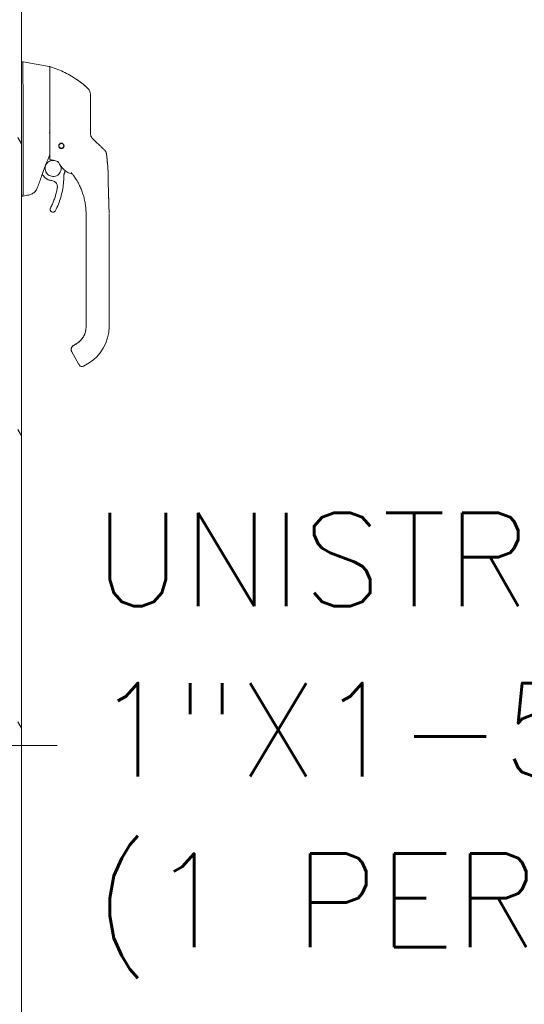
# Model space of a CAD drawing. Header units: inches. Extents: x 4 to 506, y 11 to 319.
# Tile 9 of 47: x 126 to 139, y 171 to 197. Entities that reach past the tile are written whole.
import ezdxf

# ---------------------------------------------------------------- set-up
doc = ezdxf.new("R2010")
doc.units = ezdxf.units.IN
doc.header["$LTSCALE"] = 30
doc.header["$MEASUREMENT"] = 0
for name, color, linetype, lineweight in [('Dimension (ANSI)', 7, 'Continuous', 5), ('Hatch (ANSI)', 7, 'Continuous', 5), ('Symbol (ANSI)', 7, 'Continuous', 5), ('Visible (ANSI)', 7, 'Continuous', 5)]:
    doc.layers.add(name, color=color, linetype=linetype, lineweight=lineweight)
doc.styles.add('ROMANS', font='romans.shx')
doc.dimstyles.new('Default (ANSI)', dxfattribs={"dimscale": 30, "dimtxt": 0.08, "dimasz": 0.098425, "dimexe": 0.125, "dimexo": 0.0625, "dimgap": 0.031496, "dimtad": 0, "dimtih": 1, "dimtoh": 1, "dimrnd": 1e-08, "dimzin": 0, "dimdsep": 46, "dimtxsty": 'ROMANS', "dimcen": 0.09, "dimdle": 0.393701, "dimclrd": 256, "dimclre": 256, "dimclrt": 256, "dimadec": 0, "dimazin": 0, "dimtfac": 1.25, "dimtofl": 0, "dimtmove": 0, "dimatfit": 3, "dimfxl": 0, "dimtolj": 1, "dimtzin": 0, "dimlwd": -1, "dimlwe": -1, "dimarcsym": 0})
doc.dimstyles.new('Default (ANSI)$7', dxfattribs={"dimscale": 30, "dimtxt": 0.08, "dimasz": 0.098425, "dimexe": 0.125, "dimexo": 0.0625, "dimgap": 0.031496, "dimtad": 0, "dimtih": 1, "dimtoh": 1, "dimrnd": 1e-08, "dimzin": 0, "dimdsep": 46, "dimtxsty": 'ROMANS', "dimcen": 0.09, "dimdle": 0.393701, "dimclrd": 256, "dimclre": 256, "dimclrt": 256, "dimadec": 0, "dimazin": 0, "dimtfac": 1.25, "dimtofl": 0, "dimtmove": 0, "dimatfit": 3, "dimfxl": 0, "dimtolj": 1, "dimtzin": 0, "dimlwd": -1, "dimlwe": -1, "dimarcsym": 0})

# ---------------------------------------------------------------- blocks, each defined once
blk = doc.blocks.new('*D24')
at = {"layer": 'Defpoints', "color": 0}
for p in [(125.293, 201.148), (124.293, 193.73), (125.293, 154.38)]:
    blk.add_point(p, dxfattribs=at)
at = {"layer": 'Dimension (ANSI)'}
for p, q in [((124.293, 195.605), (124.293, 204.898)), ((125.293, 156.255), (125.293, 204.898)), ((121.34, 201.148), (118.388, 201.148)), ((128.246, 201.148), (131.199, 201.148))]:
    blk.add_line(p, q, dxfattribs=at)
for points in [[(121.34, 201.64), (121.34, 200.656), (124.293, 201.148)], [(128.246, 201.64), (128.246, 200.656), (125.293, 201.148)]]:
    blk.add_solid(points, dxfattribs=at)
at = {"layer": 'Dimension (ANSI)', "insert": (132.143, 202.348), "char_height": 2.4, "attachment_point": 1, "style": 'ROMANS'}
blk.add_mtext('\\A1;1.00', dxfattribs=at)

msp = doc.modelspace()

# ---------------------------------------------------------------- hatches: boundary and pattern name
at = {"layer": 'Hatch (ANSI)'}
h = msp.add_hatch(dxfattribs=at)
h.set_pattern_fill('ANSI31', color=256, scale=30, angle=75, style=0)
edge = h.paths.add_edge_path()
edge.add_line((125.6135, 234.444), (126.2698, 234.444))
edge.add_line((126.2698, 234.444), (126.3259, 234.444))
edge.add_line((126.3259, 234.444), (126.3636, 234.444))
edge.add_ellipse((126.3636, 234.4127), major_axis=(0, 0.0312), ratio=1, start_angle=270, end_angle=360, ccw=False)
edge.add_line((126.3948, 234.4127), (126.3948, 234.3502))
edge.add_line((126.3948, 234.3502), (126.3948, 233.6002))
edge.add_line((126.3948, 233.6002), (126.3948, 154.8502))
edge.add_line((126.3948, 154.8502), (126.3948, 154.1002))
edge.add_line((126.3948, 154.1002), (126.3948, 154.0376))
edge.add_ellipse((126.3636, 154.0376), major_axis=(0.0313, 0), ratio=1, start_angle=270, end_angle=360, ccw=False)
edge.add_line((126.3636, 154.0064), (126.3256, 154.0064))
edge.add_line((126.3256, 154.0064), (126.2701, 154.0064))
edge.add_line((126.2701, 154.0064), (125.6135, 154.0064))
edge.add_line((125.6135, 154.0064), (125.6135, 153.9127))
edge.add_line((125.6135, 153.9127), (126.3636, 153.9127))
edge.add_ellipse((126.3636, 154.0376), major_axis=(0, -0.125), ratio=1, start_angle=0, end_angle=90)
edge.add_line((126.4885, 154.0376), (126.4885, 234.4127))
edge.add_ellipse((126.3636, 234.4127), major_axis=(0.1249, 0), ratio=1, start_angle=0, end_angle=90)
edge.add_line((126.3636, 234.5377), (125.6135, 234.5377))
edge.add_line((125.6135, 234.5377), (125.6135, 234.444))

# ---------------------------------------------------------------- linework, layer by layer
at = {"layer": 'Visible (ANSI)'}
for p, q in [((126.4885, 154.0376), (126.4885, 234.4127)), ((126.4885, 195.5307), (126.5329, 195.5307)), ((126.5332, 195.5307), (126.5329, 195.5307)), ((127.2006, 195.413), (126.5332, 195.5307)), ((127.2169, 195.0531), (127.2169, 195.3936)), ((126.5332, 194.8328), (126.5332, 193.7687)), ((126.5332, 193.5382), (126.5332, 192.1338)), ((127.6202, 192.8831), (127.6202, 192.8831)), ((127.0184, 192.639), (127.0599, 192.5895)), ((126.4885, 192.0819), (126.5321, 192.0819)), ((126.5321, 192.0819), (126.5332, 192.0819)), ((126.6464, 192.1018), (126.5332, 192.0819)), ((127.2252, 191.7406), (127.2252, 191.7409)), ((128.1469, 191.5618), (128.1469, 191.6218)), ((128.1469, 191.5618), (128.1469, 190.9516)), ((128.7374, 190.6957), (128.7374, 191.6218)), ((128.1469, 190.8532), (128.1469, 190.9516)), ((128.1469, 190.8532), (128.1469, 190.6957)), ((128.1469, 190.6957), (128.1469, 190.2429)), ((128.7374, 190.6957), (128.7374, 188.7272)), ((128.1469, 190.2429), (128.1469, 190.1445)), ((128.1469, 190.1445), (128.1469, 189.5343)), ((128.1469, 189.5343), (128.1469, 189.4358)), ((128.1469, 189.4358), (128.1469, 188.8256)), ((128.1469, 188.8256), (128.1469, 188.7272)), ((127.7637, 188.143), (127.7637, 188.143)), ((127.7637, 188.1426), (127.7637, 188.1427)), ((127.7637, 188.1423), (127.7637, 188.1422)), ((127.891, 188.2846), (127.8227, 188.2452)), ((127.9064, 188.2932), (127.8228, 188.2449)), ((127.8228, 188.2453), (127.891, 188.2846)), ((127.891, 188.2846), (127.8228, 188.2453)), ((127.891, 188.2839), (127.8228, 188.2446)), ((127.8228, 188.2446), (127.891, 188.2839)), ((127.8228, 188.2446), (127.891, 188.2839)), ((127.8228, 188.2453), (127.8228, 188.2453)), ((127.8228, 188.2446), (127.8228, 188.2446)), ((127.891, 188.2846), (127.891, 188.2846)), ((127.891, 188.2839), (127.891, 188.2839)), ((127.7796, 188.0832), (127.9567, 187.7763)), ((128.1863, 187.7725), (128.084, 187.7135))]:
    msp.add_line(p, q, dxfattribs=at)
msp.add_circle((127.5121, 193.3725), 0.061, dxfattribs=at)
for centre, radius, start, end in [((127.1972, 195.3936), 0.0197, 0.00006, 80.00001), ((127.2287, 195.3879), 0.0118, 73.0732, 179.99998), ((126.4042, 194.8328), 0.129, 0.01037, 3.51015), ((128.0633, 194.6976), 0.1969, 359.99997, 45.47278), ((127.5121, 193.3724), 0.0689, 180.08663, 359.90795), ((127.5121, 193.3737), 0.061, 180.56492, 359.43508), ((127.5121, 193.3734), 0.061, 180.42604, 359.57396), ((127.5121, 193.373), 0.061, 180.2801, 359.7199), ((127.942, 193.176), 0.5512, 203.66848, 254.63979), ((141.7781, 187.1395), 15.748, 159.74434, 160.82859), ((128.0446, 187.7817), 0.0787, 210.00002, 300.00002)]:
    msp.add_arc(centre, radius, start, end, dxfattribs=at)
for centre, major_axis, ratio, start_param, end_param in [((128.5257, 193.7337), (-0.2377, -0.1397), 0.8326746, 0.1984379, 0.2341508), ((128.479, 193.1304), (-0.0314, 0.1943), 0.9999984, 4.712389, 5.3634248), ((128.479, 193.1297), (0.1958, 0.0203), 0.9999934, 0, 0.5297275), ((127.4305, 192.9415), (0.0081, 0.0184), 0.9571386, 6.2831848, 6.2867931), ((127.7482, 192.6788), (0.0155, 0.0128), 0.7633201, 6.2825394, 6.2831869), ((127.942, 193.1762), (0.5314, -0.1463), 0.9999993, 4.712389, 4.7123951), ((126.0797, 192.0819), (0.4534, 0.0534), 0.1629425, 6.1951839, 6.264012), ((127.6351, 188.7279), (0.5118, 0), 0.9999992, 5.2359878, 6.2831853), ((127.6351, 188.7272), (1.1024, 0), 0.9999992, 5.2359878, 6.2831853), ((127.8477, 188.1226), (-0.0682, -0.0394), 0.0011029, 6.2825485, 6.2831853)]:
    msp.add_ellipse(centre, major_axis=major_axis, ratio=ratio, start_param=start_param, end_param=end_param, dxfattribs=at)
for points, knots in [([(126.5329, 195.5307), (126.5301, 195.5307), (126.528, 195.5261), (126.5243, 195.5057), (126.523, 195.4878), (126.5207, 195.43), (126.5201, 195.385), (126.5201, 195.2748), (126.5207, 195.2109), (126.523, 195.0893), (126.5243, 195.0354), (126.528, 194.9339), (126.5301, 194.8872), (126.5329, 194.8407)], [-2.7434722, -2.7434722, -2.7434722, -2.7434722, -2.3881903, -2.3881903, -1.9605506, -1.9605506, -1.3719512, -1.3719512, -0.783309, -0.783309, -0.3554091, -0.3554091, 0, 0, 0, 0]), ([(128.2014, 194.838), (128.1615, 194.8772), (128.1189, 194.9157), (128.0739, 194.9532), (128.0288, 194.9907), (127.9813, 195.0271), (127.9311, 195.0623), (127.8809, 195.0975), (127.8281, 195.1314), (127.7729, 195.1638), (127.7177, 195.1962), (127.6599, 195.227), (127.6023, 195.2548), (127.5447, 195.2827), (127.4872, 195.3078), (127.426, 195.3318), (127.3648, 195.3559), (127.2997, 195.3786), (127.2321, 195.3992)], [0, 0, 0, 0, 0.1666667, 0.1666667, 0.1666667, 0.3333333, 0.3333333, 0.3333333, 0.5, 0.5, 0.5, 0.6666667, 0.6666667, 0.6666667, 0.8333333, 0.8333333, 0.8333333, 1, 1, 1, 1]), ([(127.2169, 195.0531), (127.2169, 195.0409), (127.2169, 195.0289), (127.2169, 195.0172), (127.2169, 194.9995), (127.2169, 194.9825), (127.2169, 194.9663), (127.2169, 194.95), (127.2169, 194.9344), (127.2169, 194.9194), (127.2169, 194.9045), (127.2169, 194.8902), (127.2169, 194.8765), (127.2169, 194.8628), (127.2169, 194.8498), (127.2169, 194.8373), (127.2169, 194.8248), (127.2169, 194.8128), (127.2169, 194.8014), (127.2169, 194.7899), (127.2169, 194.779), (127.2169, 194.7685), (127.2169, 194.7581), (127.2169, 194.7481), (127.2169, 194.7385), (127.2169, 194.729), (127.2169, 194.7199), (127.2169, 194.7113), (127.2169, 194.7026), (127.2169, 194.6944), (127.2169, 194.6865)], [0.73879691, 0.73879691, 0.73879691, 0.73879691, 0.75675676, 0.75675676, 0.75675676, 0.78378378, 0.78378378, 0.78378378, 0.81081081, 0.81081081, 0.81081081, 0.83783784, 0.83783784, 0.83783784, 0.86486486, 0.86486486, 0.86486486, 0.89189189, 0.89189189, 0.89189189, 0.91891892, 0.91891892, 0.91891892, 0.94594595, 0.94594595, 0.94594595, 0.97297297, 0.97297297, 0.97297297, 1, 1, 1, 1]), ([(127.918, 195.0713), (127.918, 195.0713), (127.918, 195.0713), (127.918, 195.0713), (127.918, 195.0713), (127.9181, 195.0713), (127.9181, 195.0712), (127.9182, 195.0712), (127.9183, 195.0711), (127.9188, 195.0707), (127.9193, 195.0704), (127.9235, 195.0675), (127.9276, 195.0647), (127.9393, 195.0564), (127.9471, 195.0509), (127.9781, 195.0285), (128.0011, 195.0113), (128.0857, 194.9451), (128.1452, 194.8931), (128.2014, 194.8379)], [0.93725125, 0.93725125, 0.93725125, 0.93725125, 0.93737786, 0.93737786, 0.93795574, 0.93795574, 0.9385295, 0.9385295, 0.93968067, 0.93968067, 0.94432348, 0.94432348, 0.98126083, 0.98126083, 1.05414612, 1.05414612, 1.27276865, 1.27276865, 1.87296898, 1.87296898, 1.87296898, 1.87296898]), ([(127.2169, 194.6865), (127.2169, 194.6016), (127.2169, 194.5199), (127.2169, 194.4405), (127.2169, 194.3612), (127.2169, 194.2843), (127.2169, 194.2119), (127.2169, 194.1396), (127.2169, 194.0718), (127.2169, 194.0011), (127.2169, 193.9305), (127.2169, 193.8569), (127.2169, 193.7829)], [0, 0, 0, 0, 0.25, 0.25, 0.25, 0.5, 0.5, 0.5, 0.75, 0.75, 0.75, 1, 1, 1, 1]), ([(128.2014, 194.8379), (128.2014, 194.8379), (128.2014, 194.8379), (128.2014, 194.8379), (128.2014, 194.8379), (128.2014, 194.8379), (128.2014, 194.8379), (128.2014, 194.8379), (128.2014, 194.8379), (128.2014, 194.8379)], [0.611625, 0.611625, 0.611625, 0.611625, 0.63157895, 0.63157895, 0.63157895, 0.68421053, 0.68421053, 0.68421053, 0.71552064, 0.71552064, 0.71552064, 0.71552064]), ([(128.2602, 194.0829), (128.2602, 194.0919), (128.2602, 194.1013), (128.2602, 194.1111), (128.2602, 194.121), (128.2602, 194.1313), (128.2602, 194.1422), (128.2602, 194.153), (128.2602, 194.1643), (128.2602, 194.1761), (128.2602, 194.1879), (128.2602, 194.2002), (128.2602, 194.213), (128.2602, 194.2258), (128.2602, 194.2392), (128.2602, 194.253), (128.2602, 194.2669), (128.2602, 194.2814), (128.2602, 194.2963), (128.2602, 194.3113), (128.2602, 194.3269), (128.2602, 194.343), (128.2602, 194.3591), (128.2602, 194.3759), (128.2602, 194.3931), (128.2602, 194.4103), (128.2602, 194.4281), (128.2602, 194.4462), (128.2602, 194.4644), (128.2602, 194.483), (128.2602, 194.5007), (128.2602, 194.5185), (128.2602, 194.5353), (128.2602, 194.5504), (128.2602, 194.5655), (128.2602, 194.579), (128.2602, 194.591), (128.2602, 194.603), (128.2602, 194.6136), (128.2602, 194.6229), (128.2602, 194.6322), (128.2602, 194.6402), (128.2602, 194.6472), (128.2602, 194.6543), (128.2602, 194.6603), (128.2602, 194.6655), (128.2602, 194.6706), (128.2602, 194.675), (128.2602, 194.6786), (128.2602, 194.6823), (128.2602, 194.6853), (128.2602, 194.6877), (128.2602, 194.6901), (128.2602, 194.6919), (128.2602, 194.6933), (128.2602, 194.6947), (128.2602, 194.6957), (128.2602, 194.6963), (128.2602, 194.6969), (128.2602, 194.6972), (128.2602, 194.6972)], [0, 0, 0, 0, 0.05, 0.05, 0.05, 0.1, 0.1, 0.1, 0.15, 0.15, 0.15, 0.2, 0.2, 0.2, 0.25, 0.25, 0.25, 0.3, 0.3, 0.3, 0.35, 0.35, 0.35, 0.4, 0.4, 0.4, 0.45, 0.45, 0.45, 0.5, 0.5, 0.5, 0.55, 0.55, 0.55, 0.6, 0.6, 0.6, 0.65, 0.65, 0.65, 0.7, 0.7, 0.7, 0.75, 0.75, 0.75, 0.8, 0.8, 0.8, 0.85, 0.85, 0.85, 0.9, 0.9, 0.9, 0.95, 0.95, 0.95, 1, 1, 1, 1]), ([(128.2602, 193.6932), (128.2602, 193.734), (128.2602, 193.7756), (128.2602, 193.8181), (128.2602, 193.8606), (128.2602, 193.9039), (128.2602, 193.9481), (128.2602, 193.9922), (128.2602, 194.0372), (128.2602, 194.0829)], [0, 0, 0, 0, 0.33333333, 0.33333333, 0.33333333, 0.66666667, 0.66666667, 0.66666667, 1, 1, 1, 1]), ([(126.5332, 193.7674), (126.5327, 193.7287), (126.5325, 193.69), (126.5325, 193.6135), (126.5327, 193.576), (126.5332, 193.5395)], [-0.58964336, -0.58964336, -0.58964336, -0.58964336, -0.29484392, -0.29484392, 0, 0, 0, 0]), ([(127.2161, 193.6953), (127.2156, 193.6972), (127.2146, 193.6989), (127.2133, 193.7005), (127.2119, 193.702), (127.2101, 193.7034), (127.2079, 193.7048), (127.2057, 193.7061), (127.2033, 193.7074), (127.2006, 193.7087)], [0, 0, 0, 0, 0.3333333, 0.3333333, 0.3333333, 0.6666667, 0.6666667, 0.6666667, 1, 1, 1, 1]), ([(127.2161, 193.6953), (127.2164, 193.6942), (127.2166, 193.6922), (127.2168, 193.6876), (127.2169, 193.685), (127.2169, 193.6827)], [-0.039762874, -0.039762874, -0.039762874, -0.039762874, -0.019191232, -0.019191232, 0, 0, 0, 0]), ([(127.2169, 193.7829), (127.2169, 193.773), (127.2169, 193.7629), (127.2169, 193.7524), (127.2169, 193.7418), (127.2169, 193.7309), (127.2169, 193.7202), (127.2169, 193.7095), (127.2169, 193.699), (127.2169, 193.6886), (127.2169, 193.6782), (127.2169, 193.6679), (127.2169, 193.6577), (127.2169, 193.6475), (127.2169, 193.6374), (127.2169, 193.6275), (127.2169, 193.6176), (127.2169, 193.608), (127.2169, 193.598), (127.2169, 193.5881), (127.2169, 193.5779), (127.2169, 193.5672), (127.2169, 193.5564), (127.2169, 193.5452), (127.2169, 193.5338), (127.2169, 193.5224), (127.2169, 193.5109), (127.2169, 193.4992), (127.2169, 193.4875), (127.2169, 193.4757), (127.2169, 193.4637), (127.2169, 193.4517), (127.2169, 193.4397), (127.2169, 193.4275), (127.2169, 193.4154), (127.2169, 193.4032), (127.2169, 193.391), (127.2169, 193.3788), (127.2169, 193.3666), (127.2169, 193.3543), (127.2169, 193.342), (127.2169, 193.3294), (127.2169, 193.3178), (127.2169, 193.3061), (127.2169, 193.2953), (127.2169, 193.2855), (127.2169, 193.2756), (127.2169, 193.2667), (127.2169, 193.2584), (127.2169, 193.2501), (127.2169, 193.2424), (127.2169, 193.2352), (127.2169, 193.2279), (127.2169, 193.221), (127.2169, 193.2143), (127.2169, 193.2077), (127.2169, 193.2012), (127.2169, 193.1948), (127.2169, 193.1884), (127.2169, 193.1822), (127.2169, 193.176), (127.2169, 193.1698), (127.2169, 193.1637), (127.2169, 193.1576), (127.2169, 193.1515), (127.2169, 193.1454), (127.2169, 193.1395), (127.2169, 193.1335), (127.2169, 193.1277), (127.2169, 193.1224), (127.2169, 193.117), (127.2169, 193.1122), (127.2169, 193.1079), (127.2169, 193.1035), (127.2169, 193.0996), (127.2169, 193.096), (127.2169, 193.0925), (127.2169, 193.0892), (127.2169, 193.0863), (127.2169, 193.0833), (127.2169, 193.0807), (127.2169, 193.0782), (127.2169, 193.0758), (127.2169, 193.0735), (127.2169, 193.0715), (127.2169, 193.0695), (127.2169, 193.0676), (127.2169, 193.0658), (127.2169, 193.0641), (127.2169, 193.0625), (127.2169, 193.0609), (127.2169, 193.0594), (127.2169, 193.0579), (127.2169, 193.0565), (127.2169, 193.0551), (127.2169, 193.0537), (127.2169, 193.0524), (127.2169, 193.051), (127.2169, 193.0497), (127.2169, 193.0483), (127.2169, 193.047), (127.2169, 193.0456), (127.2169, 193.0443), (127.2169, 193.043), (127.2169, 193.0418), (127.2169, 193.0407), (127.2169, 193.0396), (127.2169, 193.0386), (127.2169, 193.0378), (127.2169, 193.037), (127.2169, 193.0362), (127.2169, 193.0355), (127.2169, 193.0349), (127.2169, 193.0343), (127.2169, 193.0337), (127.2169, 193.0332), (127.2169, 193.0327), (127.2169, 193.0322), (127.2169, 193.0318), (127.2169, 193.0314), (127.2169, 193.031), (127.2169, 193.0306), (127.2169, 193.0303), (127.2169, 193.03), (127.2169, 193.0297), (127.2169, 193.0295), (127.2169, 193.0292), (127.2169, 193.029), (127.2169, 193.0288), (127.2169, 193.0286), (127.2169, 193.0284), (127.2169, 193.0283), (127.2169, 193.0281), (127.2169, 193.028), (127.2169, 193.0279), (127.2169, 193.0277), (127.2169, 193.0276), (127.2169, 193.0275), (127.2169, 193.0275), (127.2169, 193.0274), (127.2169, 193.0273), (127.2169, 193.0273), (127.2169, 193.0272), (127.2169, 193.0272), (127.2169, 193.0271), (127.2169, 193.0271), (127.2169, 193.0271), (127.2169, 193.027), (127.2169, 193.027), (127.2169, 193.027), (127.2169, 193.027)], [0, 0, 0, 0, 0.02, 0.02, 0.02, 0.04, 0.04, 0.04, 0.06, 0.06, 0.06, 0.08, 0.08, 0.08, 0.1, 0.1, 0.1, 0.12, 0.12, 0.12, 0.14, 0.14, 0.14, 0.16, 0.16, 0.16, 0.18, 0.18, 0.18, 0.2, 0.2, 0.2, 0.22, 0.22, 0.22, 0.24, 0.24, 0.24, 0.26, 0.26, 0.26, 0.28, 0.28, 0.28, 0.3, 0.3, 0.3, 0.32, 0.32, 0.32, 0.34, 0.34, 0.34, 0.36, 0.36, 0.36, 0.38, 0.38, 0.38, 0.4, 0.4, 0.4, 0.42, 0.42, 0.42, 0.44, 0.44, 0.44, 0.46, 0.46, 0.46, 0.48, 0.48, 0.48, 0.5, 0.5, 0.5, 0.52, 0.52, 0.52, 0.54, 0.54, 0.54, 0.56, 0.56, 0.56, 0.58, 0.58, 0.58, 0.6, 0.6, 0.6, 0.62, 0.62, 0.62, 0.64, 0.64, 0.64, 0.66, 0.66, 0.66, 0.68, 0.68, 0.68, 0.7, 0.7, 0.7, 0.72, 0.72, 0.72, 0.74, 0.74, 0.74, 0.76, 0.76, 0.76, 0.78, 0.78, 0.78, 0.8, 0.8, 0.8, 0.82, 0.82, 0.82, 0.84, 0.84, 0.84, 0.86, 0.86, 0.86, 0.88, 0.88, 0.88, 0.9, 0.9, 0.9, 0.92, 0.92, 0.92, 0.94, 0.94, 0.94, 0.96, 0.96, 0.96, 0.98, 0.98, 0.98, 1, 1, 1, 1]), ([(128.2602, 193.6947), (128.2602, 193.6861), (128.2607, 193.678), (128.2617, 193.6704), (128.2626, 193.6628), (128.2639, 193.6558), (128.2655, 193.6492), (128.267, 193.6427), (128.2688, 193.6366), (128.2708, 193.6309), (128.2727, 193.6253), (128.2747, 193.6201), (128.2769, 193.6153), (128.279, 193.6105), (128.2812, 193.6061), (128.2834, 193.6019), (128.2855, 193.5978), (128.2877, 193.5941), (128.2899, 193.5905), (128.2921, 193.587), (128.2943, 193.5838), (128.2965, 193.5807), (128.2986, 193.5777), (128.3008, 193.5748), (128.3029, 193.5721), (128.305, 193.5695), (128.3071, 193.567), (128.3092, 193.5646), (128.3113, 193.5622), (128.3135, 193.5599), (128.3156, 193.5577)], [0.00000004, 0.00000004, 0.00000004, 0.00000004, 0.1, 0.1, 0.1, 0.2, 0.2, 0.2, 0.3, 0.3, 0.3, 0.4, 0.4, 0.4, 0.5, 0.5, 0.5, 0.6, 0.6, 0.6, 0.7, 0.7, 0.7, 0.8, 0.8, 0.8, 0.9, 0.9, 0.9, 1, 1, 1, 1]), ([(127.5121, 193.3034), (127.5069, 193.3034), (127.5017, 193.304), (127.4915, 193.3063), (127.4866, 193.3081), (127.4745, 193.314), (127.4679, 193.3189), (127.4561, 193.3311), (127.4514, 193.3387), (127.4455, 193.3534), (127.4439, 193.3604), (127.443, 193.3741), (127.4434, 193.3807), (127.4465, 193.3946), (127.4494, 193.4017), (127.4581, 193.4159), (127.4644, 193.4227), (127.4777, 193.4323), (127.4842, 193.4356), (127.4979, 193.44), (127.505, 193.4411), (127.5121, 193.4411)], [-0.57392807, -0.57392807, -0.57392807, -0.57392807, -0.53381403, -0.53381403, -0.49391427, -0.49391427, -0.43075969, -0.43075969, -0.35976568, -0.35976568, -0.30059841, -0.30059841, -0.24545309, -0.24545309, -0.18315135, -0.18315135, -0.11040726, -0.11040726, -0.05467869, -0.05467869, -0.000001, -0.000001, -0.000001, -0.000001]), ([(127.5121, 193.4411), (127.5174, 193.4411), (127.5227, 193.4405), (127.5331, 193.438), (127.5382, 193.4362), (127.5509, 193.4299), (127.5579, 193.4245), (127.5694, 193.4115), (127.5738, 193.4041), (127.5795, 193.3887), (127.5809, 193.381), (127.5811, 193.3656), (127.58, 193.3581), (127.5752, 193.3434), (127.5715, 193.3364), (127.5616, 193.3235), (127.5552, 193.3178), (127.5425, 193.3101), (127.5367, 193.3076), (127.5247, 193.3042), (127.5184, 193.3034), (127.5121, 193.3034)], [-0.56928744, -0.56928744, -0.56928744, -0.56928744, -0.52888577, -0.52888577, -0.48768411, -0.48768411, -0.42024216, -0.42024216, -0.35307171, -0.35307171, -0.29129274, -0.29129274, -0.2304014, -0.2304014, -0.16717789, -0.16717789, -0.09852884, -0.09852884, -0.04859211, -0.04859211, -0.000001, -0.000001, -0.000001, -0.000001]), ([(128.4628, 193.4175), (128.4686, 193.412), (128.4748, 193.4061), (128.4817, 193.3995), (128.4886, 193.393), (128.4961, 193.3858), (128.5036, 193.3787), (128.511, 193.3717), (128.5184, 193.3647), (128.5251, 193.3582), (128.5319, 193.3518), (128.5382, 193.3458), (128.5439, 193.3404), (128.5497, 193.3349), (128.555, 193.3299), (128.5598, 193.3253), (128.5646, 193.3207), (128.569, 193.3165), (128.573, 193.3127), (128.577, 193.3089), (128.5806, 193.3055), (128.5838, 193.3024), (128.5871, 193.2993), (128.59, 193.2965), (128.5926, 193.294), (128.5952, 193.2916), (128.5975, 193.2894), (128.5995, 193.2874), (128.6016, 193.2855), (128.6033, 193.2838), (128.6049, 193.2824), (128.6064, 193.2809), (128.6077, 193.2797), (128.6088, 193.2786), (128.6099, 193.2776), (128.6108, 193.2767), (128.6115, 193.276), (128.6123, 193.2753), (128.6129, 193.2747), (128.6133, 193.2743), (128.6138, 193.2739), (128.6141, 193.2736), (128.6143, 193.2734), (128.6145, 193.2732), (128.6146, 193.2731), (128.6146, 193.2731)], [0.00000004, 0.00000004, 0.00000004, 0.00000004, 0.06666667, 0.06666667, 0.06666667, 0.13333333, 0.13333333, 0.13333333, 0.2, 0.2, 0.2, 0.26666667, 0.26666667, 0.26666667, 0.33333333, 0.33333333, 0.33333333, 0.4, 0.4, 0.4, 0.46666667, 0.46666667, 0.46666667, 0.53333333, 0.53333333, 0.53333333, 0.6, 0.6, 0.6, 0.66666667, 0.66666667, 0.66666667, 0.73333333, 0.73333333, 0.73333333, 0.8, 0.8, 0.8, 0.86666667, 0.86666667, 0.86666667, 0.93333333, 0.93333333, 0.93333333, 1, 1, 1, 1]), ([(128.6556, 193.217), (128.6556, 193.217), (128.6557, 193.2169), (128.6562, 193.2159), (128.6578, 193.2128), (128.6615, 193.2039), (128.6628, 193.2008), (128.6661, 193.1916), (128.6683, 193.1847), (128.6722, 193.1689), (128.6739, 193.1597), (128.6749, 193.1503)], [0.30539867, 0.30539867, 0.30539867, 0.30539867, 0.32826155, 0.32826155, 0.44781005, 0.44781005, 0.49541217, 0.49541217, 0.56786727, 0.56786727, 0.64600989, 0.64600989, 0.64600989, 0.64600989]), ([(127.0944, 192.7921), (127.0944, 192.8142), (127.0979, 192.8362), (127.1118, 192.8781), (127.1221, 192.8979), (127.1485, 192.9332), (127.1645, 192.9488), (127.2006, 192.9741), (127.2207, 192.9838), (127.2629, 192.9965), (127.2851, 192.9994), (127.316, 192.9985), (127.3249, 192.9976), (127.3337, 192.9962)], [5.9346961, 5.9346961, 5.9346961, 5.9346961, 6.2546961, 6.2546961, 6.5746962, 6.5746962, 6.8946962, 6.8946962, 7.2146962, 7.2146962, 7.5346961, 7.5346961, 7.6638354, 7.6638354, 7.6638354, 7.6638354]), ([(127.2275, 193.0153), (127.2261, 193.0154), (127.2248, 193.0158), (127.2222, 193.017), (127.221, 193.0179), (127.219, 193.0201), (127.2182, 193.0214), (127.2171, 193.0242), (127.2169, 193.0256), (127.2169, 193.027)], [0, 0, 0, 0, 0.010213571, 0.010213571, 0.021888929, 0.021888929, 0.03336269, 0.03336269, 0.044191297, 0.044191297, 0.044191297, 0.044191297]), ([(127.2275, 193.0153), (127.2285, 193.0152), (127.2295, 193.015), (127.2315, 193.0148), (127.2325, 193.0147), (127.2336, 193.0146)], [-0.015527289, -0.015527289, -0.015527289, -0.015527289, -0.007755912, -0.007755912, -0.000000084, -0.000000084, -0.000000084, -0.000000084]), ([(127.4385, 192.9599), (127.4223, 192.967), (127.4058, 192.9735), (127.3891, 192.9793), (127.3724, 192.9852), (127.3555, 192.9904), (127.3383, 192.995), (127.3212, 192.9996), (127.3039, 193.0035), (127.2864, 193.0068), (127.269, 193.0101), (127.2513, 193.0127), (127.2336, 193.0146)], [0.00000001, 0.00000001, 0.00000001, 0.00000001, 0.25, 0.25, 0.25, 0.5, 0.5, 0.5, 0.75, 0.75, 0.75, 1, 1, 1, 1]), ([(127.3872, 192.98), (127.4022, 192.9731), (127.4164, 192.9645), (127.4339, 192.9506), (127.4383, 192.9468), (127.4426, 192.9428)], [7.9353654, 7.9353654, 7.9353654, 7.9353654, 8.17469604, 8.17469604, 8.25940983, 8.25940983, 8.25940983, 8.25940983]), ([(127.4372, 192.9547), (127.4364, 192.9566), (127.4352, 192.9584), (127.4334, 192.9604), (127.4329, 192.9609), (127.4317, 192.962), (127.4311, 192.9625), (127.4302, 192.9631), (127.4299, 192.9633), (127.4293, 192.9637), (127.429, 192.9639), (127.4286, 192.9641), (127.4284, 192.9642), (127.4283, 192.9643)], [0, 0, 0, 0, 0.015966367, 0.015966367, 0.022330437, 0.022330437, 0.030988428, 0.030988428, 0.037982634, 0.037982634, 0.047871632, 0.047871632, 0.058955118, 0.058955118, 0.058955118, 0.058955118]), ([(128.7135, 192.644), (128.7126, 192.7006), (128.7097, 192.7583), (128.7058, 192.8158), (128.7018, 192.8737), (128.6968, 192.9313), (128.6913, 192.9873), (128.6859, 193.0434), (128.6802, 193.0977), (128.6748, 193.1499)], [0.00202866, 0.00202866, 0.00202866, 0.00202866, 0.33333333, 0.33333333, 0.33333333, 0.66666667, 0.66666667, 0.66666667, 1, 1, 1, 1]), ([(128.6749, 193.1503), (128.6833, 193.0687), (128.6919, 192.9871), (128.7042, 192.8441), (128.7085, 192.7826), (128.7117, 192.7097), (128.7121, 192.6981), (128.7126, 192.6827), (128.7127, 192.6787), (128.7129, 192.6709), (128.713, 192.6671), (128.7132, 192.6622), (128.7132, 192.6608), (128.7133, 192.657), (128.7133, 192.6552), (128.7134, 192.6488), (128.7134, 192.6488), (128.7135, 192.6477), (128.7135, 192.6475), (128.7135, 192.6475)], [0.0000066, 0.0000066, 0.0000066, 0.0000066, 0.6250104, 0.6250104, 1.0938658, 1.0938658, 1.181845, 1.181845, 1.2131635, 1.2131635, 1.244798, 1.244798, 1.2605313, 1.2605313, 1.2923474, 1.2923474, 1.4199121, 1.4199121, 1.5350653, 1.5350653, 1.5350653, 1.5350653]), ([(127.5078, 192.7921), (127.5077, 192.7702), (127.5042, 192.7482), (127.4903, 192.7064), (127.48, 192.6866), (127.4537, 192.6513), (127.4377, 192.6357), (127.4016, 192.6104), (127.3815, 192.6007), (127.3392, 192.588), (127.3171, 192.5851), (127.273, 192.5864), (127.2511, 192.5906), (127.2096, 192.6057), (127.1901, 192.6166), (127.1556, 192.6439), (127.1405, 192.6604), (127.1163, 192.6973), (127.1071, 192.7176), (127.0968, 192.7562), (127.0944, 192.7742), (127.0944, 192.7921)], [2.7943163, 2.7943163, 2.7943163, 2.7943163, 3.1131035, 3.1131035, 3.4331035, 3.4331035, 3.7531035, 3.7531035, 4.0731035, 4.0731035, 4.3931035, 4.3931035, 4.7131034, 4.7131034, 5.0331034, 5.0331034, 5.3531034, 5.3531034, 5.6731034, 5.6731034, 5.9334832, 5.9334832, 5.9334832, 5.9334832]), ([(127.5007, 192.8457), (127.5007, 192.8457), (127.5007, 192.8456), (127.5054, 192.8282), (127.5078, 192.8101), (127.5078, 192.7921)], [8.81399674, 8.81399674, 8.81399674, 8.81399674, 8.81469604, 8.81469604, 9.07628873, 9.07628873, 9.07628873, 9.07628873]), ([(127.5905, 192.6679), (127.5884, 192.663), (127.5865, 192.658), (127.5831, 192.6479), (127.5816, 192.6428), (127.5791, 192.6325), (127.578, 192.6273), (127.5763, 192.6168), (127.5756, 192.6115), (127.5748, 192.6009), (127.5745, 192.5956), (127.5745, 192.5903)], [6.22620958, 6.22620958, 6.22620958, 6.22620958, 6.30729363, 6.30729363, 6.38837768, 6.38837768, 6.46946173, 6.46946173, 6.55054578, 6.55054578, 6.63162983, 6.63162983, 6.63162983, 6.63162983]), ([(127.6109, 192.7353), (127.6107, 192.7346), (127.6106, 192.734), (127.6091, 192.7258), (127.6074, 192.7184), (127.6035, 192.7037), (127.6012, 192.6964), (127.5962, 192.682), (127.5935, 192.6749), (127.5905, 192.6679)], [2.97444193, 2.97444193, 2.97444193, 2.97444193, 2.98096633, 2.98096633, 3.05350035, 3.05350035, 3.12603437, 3.12603437, 3.19856838, 3.19856838, 3.19856838, 3.19856838]), ([(127.0049, 192.6022), (127.0049, 192.6018), (127.005, 192.6015), (127.0052, 192.5997), (127.0053, 192.5983), (127.005, 192.5951), (127.0046, 192.5933), (127.004, 192.5916)], [0.020894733, 0.020894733, 0.020894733, 0.020894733, 0.023788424, 0.023788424, 0.034584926, 0.034584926, 0.048126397, 0.048126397, 0.048126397, 0.048126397]), ([(127.2689, 192.4788), (127.2529, 192.4805), (127.2369, 192.4833), (127.2056, 192.4915), (127.1903, 192.4968), (127.1607, 192.5097), (127.1463, 192.5173), (127.119, 192.5346), (127.106, 192.5443), (127.0817, 192.5656), (127.0703, 192.5772), (127.0599, 192.5895)], [4.46606988, 4.46606988, 4.46606988, 4.46606988, 4.62005346, 4.62005346, 4.77403703, 4.77403703, 4.92802061, 4.92802061, 5.08200418, 5.08200418, 5.23598776, 5.23598776, 5.23598776, 5.23598776]), ([(127.2689, 192.4788), (127.2843, 192.4772), (127.2994, 192.4734), (127.3278, 192.4615), (127.3412, 192.4535), (127.365, 192.4338), (127.3754, 192.4223), (127.3925, 192.3966), (127.3992, 192.3825), (127.4081, 192.353), (127.4104, 192.3376), (127.4104, 192.3221)], [1.3244772, 1.3244772, 1.3244772, 1.3244772, 1.6182025, 1.6182025, 1.9119277, 1.9119277, 2.2056529, 2.2056529, 2.4993782, 2.4993782, 2.7931034, 2.7931034, 2.7931034, 2.7931034]), ([(127.5745, 192.5903), (127.5745, 192.5291), (127.5716, 192.468), (127.5599, 192.3463), (127.5511, 192.2857), (127.5278, 192.1657), (127.5133, 192.1062), (127.4786, 191.989), (127.4584, 191.9312), (127.4127, 191.8178), (127.3871, 191.7622), (127.3589, 191.7079)], [2.79314814, 2.79314814, 2.79314814, 2.79314814, 2.88900452, 2.88900452, 2.9848609, 2.9848609, 3.08071728, 3.08071728, 3.17657366, 3.17657366, 3.27243005, 3.27243005, 3.27243005, 3.27243005]), ([(127.805, 192.6392), (127.805, 192.6392), (127.8049, 192.6392), (127.8047, 192.6394), (127.8045, 192.6396), (127.8041, 192.64), (127.8038, 192.6403), (127.803, 192.6409), (127.8024, 192.6414), (127.8004, 192.6427), (127.7989, 192.6435), (127.7969, 192.6442), (127.7965, 192.6443), (127.796, 192.6445)], [0.047198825, 0.047198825, 0.047198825, 0.047198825, 0.048154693, 0.048154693, 0.051249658, 0.051249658, 0.054344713, 0.054344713, 0.060571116, 0.060571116, 0.073007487, 0.073007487, 0.076790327, 0.076790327, 0.076790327, 0.076790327]), ([(127.9839, 192.3445), (127.9804, 192.352), (127.9767, 192.3597), (127.9657, 192.3819), (127.9583, 192.3964), (127.9277, 192.4541), (127.9028, 192.4965), (127.8574, 192.5666), (127.8376, 192.5952), (127.817, 192.6232)], [0, 0, 0, 0, 0.0657042, 0.0657042, 0.19062596, 0.19062596, 0.56545195, 0.56545195, 0.83098192, 0.83098192, 0.83098192, 0.83098192]), ([(128.7136, 192.6427), (128.7136, 192.6422), (128.7136, 192.6427), (128.7136, 192.6381), (128.7136, 192.6375), (128.7137, 192.6362), (128.7137, 192.6354), (128.7137, 192.6335), (128.7137, 192.6324), (128.7138, 192.6287), (128.7138, 192.6257), (128.714, 192.6169), (128.7141, 192.6107), (128.7144, 192.5943), (128.7145, 192.5839), (128.7152, 192.5424), (128.7157, 192.5112), (128.7178, 192.3866), (128.7197, 192.2932), (128.7263, 192.06), (128.7321, 191.9202), (128.7358, 191.7641), (128.7361, 191.748), (128.7367, 191.7172), (128.7369, 191.7022), (128.7372, 191.675), (128.7373, 191.6626), (128.7374, 191.6488), (128.7374, 191.6453), (128.7374, 191.6394), (128.7374, 191.637), (128.7374, 191.6347), (128.7374, 191.6344), (128.7374, 191.634), (128.7374, 191.6338), (128.7374, 191.6337), (128.7374, 191.6336), (128.7374, 191.6335), (128.7374, 191.6335), (128.7374, 191.6334), (128.7374, 191.6334), (128.7374, 191.6334), (128.7374, 191.6334), (128.7374, 191.6334)], [0, 0, 0, 0, 0.1159605, 0.1159605, 0.1286218, 0.1286218, 0.1402614, 0.1402614, 0.1519419, 0.1519419, 0.1755884, 0.1755884, 0.2222149, 0.2222149, 0.3014399, 0.3014399, 0.5389789, 0.5389789, 1.2516919, 1.2516919, 2.3205902, 2.3205902, 2.4431261, 2.4431261, 2.5614461, 2.5614461, 2.6841104, 2.6841104, 2.7342759, 2.7342759, 2.7807507, 2.7807507, 2.7875201, 2.7875201, 2.7904135, 2.7904135, 2.7918602, 2.7918602, 2.7925835, 2.7925835, 2.7929452, 2.7929452, 2.7929723, 2.7929723, 2.7929723, 2.7929723]), ([(128.7136, 192.6394), (128.7136, 192.6394), (128.7136, 192.6394), (128.7136, 192.6393), (128.7136, 192.6391), (128.7136, 192.6372), (128.7136, 192.6366), (128.7137, 192.6344), (128.7137, 192.6336), (128.7137, 192.6318), (128.7137, 192.6309), (128.7138, 192.6285), (128.7138, 192.6269), (128.7139, 192.6235), (128.7139, 192.6216), (128.714, 192.6168), (128.714, 192.6137), (128.7142, 192.6039), (128.7143, 192.5971), (128.7147, 192.5701), (128.7151, 192.5498), (128.7164, 192.4687), (128.7174, 192.4079), (128.7207, 192.2561), (128.7232, 192.165), (128.7284, 192.0066), (128.7309, 191.936), (128.7331, 191.8638), (128.7334, 191.8538), (128.7338, 191.8398), (128.734, 191.835), (128.7341, 191.8297), (128.7341, 191.8282), (128.7342, 191.8267), (128.7342, 191.8264), (128.7342, 191.8261), (128.7342, 191.8261), (128.7342, 191.8261)], [2.3855729, 2.3855729, 2.3855729, 2.3855729, 2.4134226, 2.4134226, 2.5210955, 2.5210955, 2.5615635, 2.5615635, 2.5782618, 2.5782618, 2.5896296, 2.5896296, 2.6042754, 2.6042754, 2.6189313, 2.6189313, 2.6426778, 2.6426778, 2.6942641, 2.6942641, 2.8488358, 2.8488358, 3.3123956, 3.3123956, 4.0079879, 4.0079879, 4.5316835, 4.5316835, 4.6195555, 4.6195555, 4.67259, 4.67259, 4.6990879, 4.6990879, 4.715138, 4.715138, 4.7207262, 4.7207262, 4.7207262, 4.7207262]), ([(126.9035, 192.3111), (126.8923, 192.2789), (126.8756, 192.2482), (126.8343, 192.1949), (126.8092, 192.1716), (126.7536, 192.1343), (126.7225, 192.12), (126.6805, 192.1083), (126.6706, 192.1061), (126.6607, 192.1044)], [0.0000069, 0.0000069, 0.0000069, 0.0000069, 0.25938854, 0.25938854, 0.51413678, 0.51413678, 0.76905127, 0.76905127, 0.84596412, 0.84596412, 0.84596412, 0.84596412]), ([(127.4082, 192.2962), (127.402, 192.2598), (127.3948, 192.2237), (127.378, 192.1518), (127.3685, 192.1161), (127.3473, 192.0454), (127.3355, 192.0104), (127.3099, 191.9412), (127.296, 191.907), (127.2662, 191.8395), (127.2502, 191.8063), (127.2331, 191.7735)], [2.96002431, 2.96002431, 2.96002431, 2.96002431, 3.02250546, 3.02250546, 3.0849866, 3.0849866, 3.14746775, 3.14746775, 3.2099489, 3.2099489, 3.27243005, 3.27243005, 3.27243005, 3.27243005]), ([(127.4104, 192.3221), (127.4104, 192.3205), (127.4103, 192.3188), (127.4102, 192.3154), (127.4101, 192.3136), (127.4099, 192.3101), (127.4098, 192.3084), (127.4094, 192.3049), (127.4092, 192.3032), (127.4087, 192.2997), (127.4085, 192.298), (127.4082, 192.2962)], [2.79469534, 2.79469534, 2.79469534, 2.79469534, 2.8264876, 2.8264876, 2.85987178, 2.85987178, 2.89325596, 2.89325596, 2.92664013, 2.92664013, 2.96002431, 2.96002431, 2.96002431, 2.96002431]), ([(128.1469, 191.6218), (128.1469, 191.6555), (128.1459, 191.6914), (128.1434, 191.7299), (128.1409, 191.7684), (128.1369, 191.8096), (128.1312, 191.8512), (128.1255, 191.8929), (128.118, 191.935), (128.109, 191.9769), (128.1, 192.0188), (128.0893, 192.0604), (128.0773, 192.1008), (128.0653, 192.1412), (128.052, 192.1805), (128.0383, 192.2168), (128.0246, 192.2531), (128.0106, 192.2865), (127.9964, 192.3176)], [0, 0, 0, 0, 0.1666667, 0.1666667, 0.1666667, 0.3333333, 0.3333333, 0.3333333, 0.5, 0.5, 0.5, 0.6666667, 0.6666667, 0.6666667, 0.8333333, 0.8333333, 0.8333333, 1, 1, 1, 1]), ([(126.5321, 192.1285), (126.5301, 192.1234), (126.5282, 192.1175), (126.5255, 192.1048), (126.5249, 192.0991), (126.525, 192.09), (126.5256, 192.0866), (126.5283, 192.0824), (126.5303, 192.0819), (126.5321, 192.0819)], [-0.15703899, -0.15703899, -0.15703899, -0.15703899, -0.11893048, -0.11893048, -0.07913277, -0.07913277, -0.03979307, -0.03979307, 0, 0, 0, 0]), ([(126.6607, 192.1044), (126.6606, 192.1043), (126.6605, 192.1043), (126.6601, 192.1042), (126.6593, 192.1041), (126.6577, 192.1038), (126.6553, 192.1034), (126.653, 192.103), (126.65, 192.1025), (126.6464, 192.1018)], [0.4993907, 0.4993907, 0.4993907, 0.4993907, 0.6, 0.6, 0.6, 0.8, 0.8, 0.8, 1, 1, 1, 1]), ([(127.2252, 191.7409), (127.2252, 191.7431), (127.2253, 191.7454), (127.2257, 191.7499), (127.226, 191.7521), (127.2269, 191.7566), (127.2274, 191.7588), (127.2287, 191.7631), (127.2295, 191.7653), (127.2312, 191.7695), (127.2321, 191.7715), (127.2331, 191.7735)], [5.93469608, 5.93469608, 5.93469608, 5.93469608, 6.0305614, 6.0305614, 6.12642673, 6.12642673, 6.22229205, 6.22229205, 6.31815738, 6.31815738, 6.4140227, 6.4140227, 6.4140227, 6.4140227]), ([(127.3589, 191.7079), (127.3554, 191.7012), (127.3509, 191.6951), (127.34, 191.6845), (127.3337, 191.6801), (127.3201, 191.6735), (127.3128, 191.6713), (127.2978, 191.6694), (127.2902, 191.6696), (127.2753, 191.6724), (127.2681, 191.675), (127.2549, 191.6824), (127.2489, 191.6871), (127.2387, 191.6983), (127.2345, 191.7047), (127.2283, 191.7185), (127.2263, 191.7258), (127.2253, 191.7358), (127.2252, 191.7382), (127.2252, 191.7406)], [3.27243, 3.27243, 3.27243, 3.27243, 3.59243, 3.59243, 3.91243, 3.91243, 4.2324301, 4.2324301, 4.5524302, 4.5524302, 4.8724303, 4.8724303, 5.1924304, 5.1924304, 5.5124303, 5.5124303, 5.8324303, 5.8324303, 5.9346961, 5.9346961, 5.9346961, 5.9346961]), ([(128.1441, 188.6736), (128.1422, 188.6558), (128.1394, 188.6382), (128.1283, 188.5858), (128.1172, 188.5517), (128.0881, 188.4864), (128.0701, 188.4553), (128.0281, 188.3974), (128.0041, 188.3707), (127.951, 188.3229), (127.9219, 188.3018), (127.891, 188.2839)], [1.67577505, 1.67577505, 1.67577505, 1.67577505, 1.78023584, 1.78023584, 1.98967535, 1.98967535, 2.19911486, 2.19911486, 2.40855437, 2.40855437, 2.61799388, 2.61799388, 2.61799388, 2.61799388]), ([(127.7637, 188.1427), (127.7637, 188.1509), (127.7646, 188.1591), (127.768, 188.1753), (127.7706, 188.1832), (127.7773, 188.1982), (127.7814, 188.2054), (127.7911, 188.2188), (127.7967, 188.2249), (127.8089, 188.2359), (127.8156, 188.2408), (127.8228, 188.2449)], [4.712389, 4.712389, 4.712389, 4.712389, 4.9218285, 4.9218285, 5.131268, 5.131268, 5.3407075, 5.3407075, 5.550147, 5.550147, 5.7595865, 5.7595865, 5.7595865, 5.7595865]), ([(127.8228, 188.2446), (127.8156, 188.2405), (127.8089, 188.2356), (127.7967, 188.2245), (127.7911, 188.2184), (127.7814, 188.205), (127.7773, 188.1979), (127.7706, 188.1828), (127.768, 188.1749), (127.7646, 188.1589), (127.7637, 188.1507), (127.7637, 188.1426)], [0.5235988, 0.5235988, 0.5235988, 0.5235988, 0.7330383, 0.7330383, 0.9424778, 0.9424778, 1.1519173, 1.1519173, 1.3613568, 1.3613568, 1.568548, 1.568548, 1.568548, 1.568548]), ([(127.7637, 188.143), (127.7637, 188.1438), (127.7637, 188.1445), (127.7637, 188.1452), (127.7638, 188.1476), (127.7639, 188.1499), (127.7641, 188.1523)], [0.322573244, 0.322573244, 0.322573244, 0.322573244, 0.333333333, 0.333333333, 0.333333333, 0.368443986, 0.368443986, 0.368443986, 0.368443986]), ([(127.7637, 188.1422), (127.7637, 188.1383), (127.7639, 188.1343), (127.7644, 188.13), (127.7652, 188.1223), (127.7669, 188.1139), (127.7694, 188.106), (127.772, 188.098), (127.7754, 188.0905), (127.7796, 188.0832)], [0.78735699, 0.78735699, 0.78735699, 0.78735699, 0.83333333, 0.83333333, 0.83333333, 0.91666667, 0.91666667, 0.91666667, 1, 1, 1, 1]), ([(127.7764, 188.1963), (127.7784, 188.2001), (127.7805, 188.2038), (127.7827, 188.2073), (127.7853, 188.2112), (127.788, 188.2149), (127.7909, 188.2183)], [0.60026714, 0.60026714, 0.60026714, 0.60026714, 0.66666667, 0.66666667, 0.66666667, 0.74202876, 0.74202876, 0.74202876, 0.74202876]), ([(127.9567, 187.7763), (127.958, 187.7741), (127.9593, 187.7719), (127.9604, 187.7699), (127.9616, 187.7679), (127.9627, 187.7659), (127.9637, 187.7642), (127.9647, 187.7625), (127.9656, 187.7609), (127.9664, 187.7595), (127.9672, 187.7581), (127.968, 187.7569), (127.9687, 187.7557), (127.9694, 187.7544), (127.97, 187.7533), (127.9707, 187.7522), (127.9713, 187.7511), (127.9719, 187.7501), (127.9724, 187.7492), (127.9729, 187.7483), (127.9734, 187.7474), (127.9739, 187.7466), (127.9743, 187.7459), (127.9747, 187.7451), (127.9751, 187.7445), (127.9755, 187.7438), (127.9758, 187.7433), (127.976, 187.7429), (127.9763, 187.7425), (127.9764, 187.7423), (127.9764, 187.7423)], [0.00001256, 0.00001256, 0.00001256, 0.00001256, 0.1, 0.1, 0.1, 0.2, 0.2, 0.2, 0.3, 0.3, 0.3, 0.4, 0.4, 0.4, 0.5, 0.5, 0.5, 0.6, 0.6, 0.6, 0.7, 0.7, 0.7, 0.8, 0.8, 0.8, 0.9, 0.9, 0.9, 1, 1, 1, 1])]:
    msp.add_open_spline(points, degree=3, knots=knots, dxfattribs=at)
for points in [[(126.5332, 193.7674), (126.5332, 193.7678), (126.5332, 193.7683), (126.5332, 193.7687)], [(127.2296, 193.9156), (127.2296, 193.9156), (127.2296, 193.9156), (127.2296, 193.9156)], [(126.5332, 193.5382), (126.5332, 193.5386), (126.5332, 193.539), (126.5332, 193.5395)], [(128.3215, 193.5518), (128.3682, 193.5074), (128.4153, 193.4626), (128.4628, 193.4175)], [(127.2169, 193.1521), (127.1425, 192.9677), (127.0708, 192.7823), (127.0024, 192.5956)], [(127.4388, 192.9598), (127.4387, 192.9598), (127.4386, 192.9599), (127.4385, 192.9599)], [(128.6749, 193.1502), (128.6749, 193.1502), (128.6749, 193.1502), (128.6749, 193.1502)], [(127.8065, 192.6372), (127.7928, 192.6553), (127.7786, 192.6734), (127.7637, 192.6916)], [(128.7135, 192.6437), (128.7133, 192.6598), (128.7129, 192.676), (128.7123, 192.6922)], [(127.0024, 192.5956), (127.0024, 192.5956), (127.0024, 192.5956), (127.0024, 192.5956)], [(127.004, 192.5916), (127.004, 192.5916), (127.004, 192.5916), (127.004, 192.5916)], [(128.7136, 192.6427), (128.7135, 192.643), (128.7135, 192.6433), (128.7135, 192.6437)], [(127.9964, 192.3176), (127.9924, 192.3265), (127.9882, 192.3355), (127.9839, 192.3445)], [(127.7637, 188.143), (127.7637, 188.1429), (127.7637, 188.1429), (127.7637, 188.1428)], [(127.7637, 188.1425), (127.7637, 188.1425), (127.7637, 188.1426), (127.7637, 188.1426)], [(127.7641, 188.1523), (127.7646, 188.1588), (127.7657, 188.1653), (127.7673, 188.1717)], [(127.7908, 188.2184), (127.7938, 188.222), (127.7971, 188.2254), (127.8005, 188.2287)], [(127.8107, 188.2373), (127.8148, 188.2404), (127.8189, 188.243), (127.8228, 188.2453)], [(128.084, 187.7135), (128.084, 187.7135), (128.084, 187.7135), (128.084, 187.7135)]]:
    msp.add_open_spline(points, degree=3, dxfattribs=at)

# ---------------------------------------------------------------- texts
at = {"layer": 'Symbol (ANSI)', "insert": (128.3488, 177.9752), "char_height": 2.4, "width": 36.107349, "attachment_point": 4, "line_spacing_factor": 1.093904, "style": 'ROMANS'}
msp.add_mtext('{\\fRomanS|b0|i0;\\H2.4000;UNISTRUT,304 S.S.,\\P1"X1-5/8"X22.75"\\P\\fromans|b0|i0;\\H2.4000;(1 PER SIDE)}', dxfattribs=at)

# ---------------------------------------------------------------- dimensions: what is measured, and where the dimension line sits
at = {"layer": 'Dimension (ANSI)'}
dim = msp.add_linear_dim(base=(125.293, 201.1481), p1=(124.293, 193.7296), p2=(125.293, 154.3796), angle=180, dimstyle='Default (ANSI)', override={"dimtih": 0, "dimtoh": 0, "dimdec": 2, "dimtp": 0, "dimtm": 0, "dimtdec": 2, "dimatfit": 1}, dxfattribs=at)
dim.commit()
dim.dimension.update_dxf_attribs({"geometry": '*D24', "text_midpoint": (135.6291, 201.1481), "dimtype": 160})

# ---------------------------------------------------------------- leaders
at = {"layer": 'Symbol (ANSI)', "annotation_type": 0, "has_hookline": 1, "hookline_direction": 0, "text_width": 34.8394}
msp.add_leader([(116.6885, 193.3446), (124.4512, 177.9752), (127.4039, 177.9752)], dimstyle='Default (ANSI)$7', override={"dimtad": 0}, dxfattribs=at)

doc.saveas('drawing.dxf')
